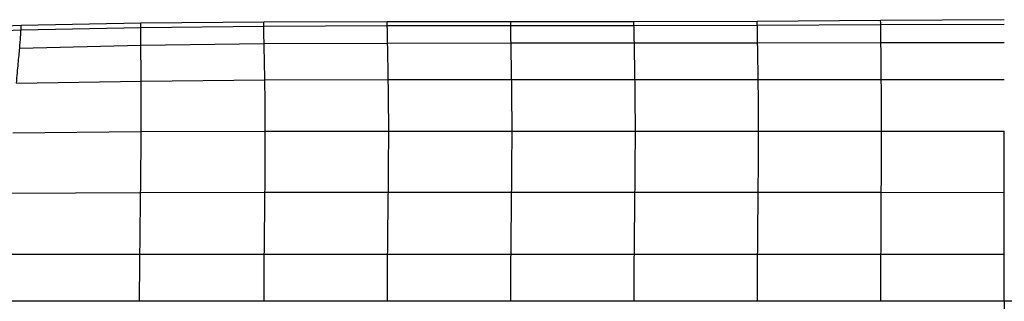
# Model space of a CAD drawing. Header units: millimetres. Extents: x -619 to 155, y 0 to 686.
# Tile 4 of 8: x -420 to -222, y 466 to 523. Entities that reach past the tile are written whole.
import ezdxf

# ---------------------------------------------------------------- set-up
doc = ezdxf.new("R2010")
doc.units = ezdxf.units.MM

msp = doc.modelspace()

# ---------------------------------------------------------------- linework, layer by layer
at = {"color": 7, "linetype": 'Continuous', "lineweight": 25}
for p, q in [((-296.6, 522.5), (-271.82, 522.58)), ((-271.82, 522.58), (-247.01, 522.76)), ((-247.01, 522.76), (-222.15, 522.87)), ((-442.16, 520.89), (-419.75, 521.75)), ((-442.09, 519.95), (-419.79, 520.79)), ((-419.79, 520.79), (-395.72, 521.32)), ((-419.75, 521.75), (-395.71, 522.22)), ((-395.72, 521.32), (-370.99, 521.59)), ((-395.71, 522.22), (-370.99, 522.41)), ((-370.99, 522.41), (-346.18, 522.48)), ((-370.99, 521.59), (-346.18, 521.68)), ((-346.18, 522.48), (-321.38, 522.49)), ((-346.18, 521.68), (-321.37, 521.69)), ((-321.38, 522.49), (-296.6, 522.5)), ((-321.37, 521.69), (-296.59, 521.7)), ((-296.59, 521.7), (-271.8, 521.76)), ((-271.8, 521.76), (-247, 521.89)), ((-247, 521.89), (-222.15, 521.96)), ((-420.07, 517.15), (-395.71, 517.71)), ((-395.71, 517.71), (-370.94, 518.04)), ((-370.94, 518.04), (-346.12, 518.17)), ((-346.12, 518.17), (-321.31, 518.19)), ((-321.31, 518.19), (-296.52, 518.19)), ((-296.52, 518.19), (-271.74, 518.21)), ((-271.74, 518.21), (-246.95, 518.25)), ((-246.95, 518.25), (-222.15, 518.27)), ((-395.65, 510.51), (-370.79, 510.74)), ((-370.79, 510.74), (-345.98, 510.82)), ((-345.98, 510.82), (-321.18, 510.84)), ((-321.18, 510.84), (-296.39, 510.84)), ((-296.39, 510.84), (-271.62, 510.84)), ((-271.62, 510.84), (-246.88, 510.84)), ((-246.88, 510.84), (-222.15, 510.84)), ((-420.72, 510.07), (-395.65, 510.51)), ((-421.44, 500.1), (-395.64, 500.34)), ((-395.64, 500.34), (-370.7, 500.43)), ((-370.7, 500.43), (-345.9, 500.45)), ((-345.9, 500.45), (-321.1, 500.45)), ((-321.1, 500.45), (-296.31, 500.45)), ((-296.31, 500.45), (-271.55, 500.45)), ((-271.55, 500.45), (-246.84, 500.45)), ((-246.84, 500.45), (-222.15, 500.45)), ((-421.92, 487.98), (-395.76, 488.1)), ((-395.76, 488.1), (-370.77, 488.12)), ((-370.77, 488.12), (-345.97, 488.12)), ((-345.97, 488.12), (-321.18, 488.12)), ((-321.18, 488.12), (-296.39, 488.12)), ((-296.39, 488.12), (-271.62, 488.12)), ((-271.62, 488.12), (-246.88, 488.12)), ((-246.88, 488.12), (-222.15, 488.11)), ((6.63, 466.18), (-450.94, 466.18))]:
    msp.add_line(p, q, dxfattribs=at)
at = {"color": 7, "linetype": 'Continuous', "lineweight": 25, "flags": 128}
for points in [[(-370.9, 475.69), (-367.15, 475.69), (-359.64, 475.69), (-352.87, 475.69), (-346.11, 475.69)], [(-346.11, 475.69), (-340.94, 475.69), (-331.13, 475.69), (-329.59, 475.69), (-323.45, 475.69), (-321.31, 475.69)], [(-321.31, 475.69), (-314.7, 475.69), (-308.08, 475.69), (-296.52, 475.69)], [(-296.52, 475.69), (-291.52, 475.69), (-281.62, 475.69), (-277.99, 475.69), (-271.73, 475.69)], [(-271.73, 475.69), (-265.11, 475.69), (-258.5, 475.69), (-246.94, 475.69)], [(-246.94, 475.69), (-241.94, 475.69), (-232.05, 475.69), (-228.42, 475.69), (-222.15, 475.69)], [(-222.15, 466.18), (-222.15, 465.99), (-222.15, 465.45), (-222.15, 464.64), (-222.15, 463.68), (-222.15, 462.72), (-222.15, 461.91), (-222.15, 461.37), (-222.15, 461.18)]]:
    msp.add_lwpolyline(points, dxfattribs=at)
at = {"color": 7, "linetype": 'Continuous', "lineweight": 25}
for points, knots in [([(-271.8, 521.76), (-271.81, 522.02), (-271.82, 522.53), (-271.82, 522.56), (-271.82, 522.58)], [0, 0, 0, 0, 0.5025111, 1, 1, 1, 1]), ([(-247, 521.89), (-247, 522.16), (-247.01, 522.7), (-247.01, 522.74), (-247.01, 522.76)], [0, 0, 0, 0, 0.502408, 1, 1, 1, 1]), ([(-420.07, 517.15), (-420, 517.96), (-419.87, 519.56), (-419.82, 520.39), (-419.79, 520.79)], [0, 0, 0, 0, 0.50435, 1, 1, 1, 1]), ([(-419.79, 520.79), (-419.78, 521.09), (-419.75, 521.67), (-419.75, 521.73), (-419.75, 521.75)], [0, 0, 0, 0, 0.502002, 1, 1, 1, 1]), ([(-395.72, 521.32), (-395.72, 521.6), (-395.71, 522.15), (-395.71, 522.2), (-395.71, 522.22)], [0, 0, 0, 0, 0.5022209, 1, 1, 1, 1]), ([(-395.71, 517.71), (-395.72, 518.53), (-395.72, 520.13), (-395.72, 520.93), (-395.72, 521.32)], [0, 0, 0, 0, 0.5046201, 1, 1, 1, 1]), ([(-370.99, 521.59), (-370.99, 521.84), (-370.99, 522.36), (-370.99, 522.4), (-370.99, 522.41)], [0, 0, 0, 0, 0.502442, 1, 1, 1, 1]), ([(-370.94, 518.04), (-370.96, 518.85), (-370.99, 520.45), (-370.99, 521.21), (-370.99, 521.59)], [0, 0, 0, 0, 0.504904, 1, 1, 1, 1]), ([(-346.18, 521.68), (-346.18, 521.93), (-346.18, 522.43), (-346.18, 522.46), (-346.18, 522.48)], [0, 0, 0, 0, 0.502546, 1, 1, 1, 1]), ([(-346.12, 518.17), (-346.13, 518.98), (-346.16, 520.57), (-346.17, 521.31), (-346.18, 521.68)], [0, 0, 0, 0, 0.5050336, 1, 1, 1, 1]), ([(-321.37, 521.69), (-321.38, 521.94), (-321.38, 522.44), (-321.38, 522.47), (-321.38, 522.49)], [0, 0, 0, 0, 0.502561, 1, 1, 1, 1]), ([(-321.31, 518.19), (-321.33, 518.99), (-321.36, 520.59), (-321.37, 521.33), (-321.37, 521.69)], [0, 0, 0, 0, 0.5050496, 1, 1, 1, 1]), ([(-296.59, 521.7), (-296.59, 521.95), (-296.6, 522.45), (-296.6, 522.48), (-296.6, 522.5)], [0, 0, 0, 0, 0.502555, 1, 1, 1, 1]), ([(-296.52, 518.19), (-296.54, 519), (-296.57, 520.59), (-296.58, 521.33), (-296.59, 521.7)], [0, 0, 0, 0, 0.505047, 1, 1, 1, 1]), ([(-271.74, 518.21), (-271.75, 519.02), (-271.78, 520.63), (-271.79, 521.39), (-271.8, 521.76)], [0, 0, 0, 0, 0.505009, 1, 1, 1, 1]), ([(-246.95, 518.25), (-246.96, 519.07), (-246.98, 520.71), (-246.99, 521.5), (-247, 521.89)], [0, 0, 0, 0, 0.50493, 1, 1, 1, 1]), ([(-420.72, 510.07), (-420.6, 511.46), (-420.34, 514.26), (-420.16, 516.18), (-420.07, 517.15)], [0, 0, 0, 0, 0.495703, 1, 1, 1, 1]), ([(-395.65, 510.51), (-395.67, 511.93), (-395.69, 514.78), (-395.7, 516.73), (-395.71, 517.71)], [0, 0, 0, 0, 0.4958214, 1, 1, 1, 1]), ([(-370.79, 510.74), (-370.82, 512.18), (-370.88, 515.09), (-370.92, 517.05), (-370.94, 518.04)], [0, 0, 0, 0, 0.495961, 1, 1, 1, 1]), ([(-345.98, 510.82), (-346, 512.28), (-346.05, 515.21), (-346.1, 517.18), (-346.12, 518.17)], [0, 0, 0, 0, 0.496019, 1, 1, 1, 1]), ([(-321.18, 510.84), (-321.2, 512.29), (-321.25, 515.22), (-321.29, 517.19), (-321.31, 518.19)], [0, 0, 0, 0, 0.496029, 1, 1, 1, 1]), ([(-296.39, 510.84), (-296.41, 512.29), (-296.46, 515.22), (-296.5, 517.19), (-296.52, 518.19)], [0, 0, 0, 0, 0.496025, 1, 1, 1, 1]), ([(-271.62, 510.84), (-271.64, 512.29), (-271.68, 515.23), (-271.72, 517.21), (-271.74, 518.21)], [0, 0, 0, 0, 0.496025, 1, 1, 1, 1]), ([(-246.88, 510.84), (-246.89, 512.3), (-246.91, 515.24), (-246.94, 517.24), (-246.95, 518.25)], [0, 0, 0, 0, 0.496018, 1, 1, 1, 1]), ([(-370.7, 500.43), (-370.7, 501.7), (-370.71, 504.34), (-370.75, 507.73), (-370.78, 509.72), (-370.79, 510.74)], [0, 0, 0, 0, 0.313523, 0.648073, 1, 1, 1, 1]), ([(-345.9, 500.45), (-345.9, 501.73), (-345.9, 504.38), (-345.94, 507.8), (-345.97, 509.8), (-345.98, 510.82)], [0, 0, 0, 0, 0.31349, 0.648054, 1, 1, 1, 1]), ([(-321.1, 500.45), (-321.1, 501.74), (-321.11, 504.38), (-321.14, 507.8), (-321.17, 509.81), (-321.18, 510.84)], [0, 0, 0, 0, 0.313487, 0.648052, 1, 1, 1, 1]), ([(-296.31, 500.45), (-296.31, 501.73), (-296.32, 504.38), (-296.35, 507.8), (-296.38, 509.81), (-296.39, 510.84)], [0, 0, 0, 0, 0.3134838, 0.6480465, 1, 1, 1, 1]), ([(-271.55, 500.45), (-271.55, 501.73), (-271.56, 504.38), (-271.58, 507.8), (-271.61, 509.81), (-271.62, 510.84)], [0, 0, 0, 0, 0.313488, 0.648057, 1, 1, 1, 1]), ([(-246.84, 500.45), (-246.84, 501.73), (-246.84, 504.38), (-246.86, 507.8), (-246.87, 509.81), (-246.88, 510.84)], [0, 0, 0, 0, 0.31349, 0.648044, 1, 1, 1, 1]), ([(-395.64, 500.34), (-395.64, 501.6), (-395.63, 504.21), (-395.64, 507.55), (-395.65, 509.51), (-395.65, 510.51)], [0, 0, 0, 0, 0.3135846, 0.6480653, 1, 1, 1, 1]), ([(-395.76, 488.1), (-395.74, 489.53), (-395.71, 492.49), (-395.67, 496.63), (-395.65, 499.07), (-395.64, 500.34)], [0, 0, 0, 0, 0.307808, 0.639401, 1, 1, 1, 1]), ([(-370.77, 488.12), (-370.75, 489.55), (-370.72, 492.52), (-370.7, 496.68), (-370.7, 499.14), (-370.7, 500.43)], [0, 0, 0, 0, 0.307656, 0.639253, 1, 1, 1, 1]), ([(-345.97, 488.12), (-345.96, 489.55), (-345.93, 492.53), (-345.9, 496.69), (-345.9, 499.16), (-345.9, 500.45)], [0, 0, 0, 0, 0.307577, 0.639169, 1, 1, 1, 1]), ([(-321.18, 488.12), (-321.17, 489.55), (-321.14, 492.53), (-321.11, 496.69), (-321.1, 499.17), (-321.1, 500.45)], [0, 0, 0, 0, 0.30757, 0.639159, 1, 1, 1, 1]), ([(-296.39, 488.12), (-296.38, 489.55), (-296.35, 492.53), (-296.32, 496.69), (-296.31, 499.17), (-296.31, 500.45)], [0, 0, 0, 0, 0.307568, 0.639156, 1, 1, 1, 1]), ([(-271.62, 488.12), (-271.61, 489.55), (-271.58, 492.53), (-271.56, 496.69), (-271.55, 499.16), (-271.55, 500.45)], [0, 0, 0, 0, 0.307568, 0.639157, 1, 1, 1, 1]), ([(-246.88, 488.12), (-246.87, 489.55), (-246.85, 492.52), (-246.84, 496.69), (-246.84, 499.16), (-246.84, 500.45)], [0, 0, 0, 0, 0.307565, 0.639152, 1, 1, 1, 1]), ([(-222.15, 488.11), (-222.15, 489.19), (-222.15, 491.39), (-222.15, 494.52), (-222.15, 497.61), (-222.15, 499.48), (-222.15, 500.45)], [0, 0, 0, 0, 0.228589, 0.470064, 0.726387, 1, 1, 1, 1]), ([(-395.91, 475.69), (-395.89, 477.03), (-395.86, 479.82), (-395.81, 484.01), (-395.78, 486.71), (-395.76, 488.1)], [0, 0, 0, 0, 0.312275, 0.645171, 1, 1, 1, 1]), ([(-370.9, 475.69), (-370.89, 477.04), (-370.86, 479.83), (-370.81, 484.02), (-370.78, 486.72), (-370.77, 488.12)], [0, 0, 0, 0, 0.312209, 0.645073, 1, 1, 1, 1]), ([(-346.11, 475.69), (-346.09, 477.04), (-346.07, 479.83), (-346.02, 484.02), (-345.99, 486.72), (-345.97, 488.12)], [0, 0, 0, 0, 0.312183, 0.64503, 1, 1, 1, 1]), ([(-321.31, 475.69), (-321.3, 477.04), (-321.27, 479.82), (-321.22, 484.02), (-321.2, 486.72), (-321.18, 488.12)], [0, 0, 0, 0, 0.312174, 0.64501, 1, 1, 1, 1]), ([(-296.52, 475.69), (-296.51, 477.04), (-296.48, 479.82), (-296.43, 484.02), (-296.41, 486.72), (-296.39, 488.12)], [0, 0, 0, 0, 0.3121737, 0.6450103, 1, 1, 1, 1]), ([(-271.73, 475.69), (-271.72, 477.04), (-271.7, 479.82), (-271.66, 484.02), (-271.63, 486.72), (-271.62, 488.12)], [0, 0, 0, 0, 0.312174, 0.64501, 1, 1, 1, 1]), ([(-246.94, 475.69), (-246.93, 477.03), (-246.92, 479.82), (-246.9, 484.02), (-246.88, 486.72), (-246.88, 488.12)], [0, 0, 0, 0, 0.312174, 0.64501, 1, 1, 1, 1]), ([(-222.15, 475.69), (-222.15, 477.03), (-222.15, 479.82), (-222.15, 484.01), (-222.15, 486.72), (-222.15, 488.11)], [0, 0, 0, 0, 0.312174, 0.645009, 1, 1, 1, 1]), ([(-422.2, 475.64), (-417.82, 475.65), (-412.34, 475.67), (-405.77, 475.68), (-401.39, 475.68), (-398.1, 475.68), (-395.91, 475.69)], [0, 0, 0, 0, 0.5, 0.625, 0.75, 1, 1, 1, 1]), ([(-395.97, 466.18), (-395.97, 467.37), (-395.96, 470.61), (-395.93, 473.72), (-395.91, 475.69)], [0, 0, 0, 0, 0.370227, 1, 1, 1, 1]), ([(-395.91, 475.69), (-393.7, 475.69), (-390.39, 475.69), (-385.98, 475.69), (-382.67, 475.69), (-379.36, 475.69), (-375.44, 475.69), (-372.62, 475.69), (-370.9, 475.69)], [0, 0, 0, 0, 0.264626, 0.396939, 0.529252, 0.661565, 0.793878, 1, 1, 1, 1]), ([(-370.95, 466.18), (-370.95, 467.38), (-370.94, 470.61), (-370.92, 473.73), (-370.9, 475.69)], [0, 0, 0, 0, 0.370189, 1, 1, 1, 1]), ([(-346.16, 466.18), (-346.16, 467.37), (-346.15, 470.61), (-346.12, 473.73), (-346.11, 475.69)], [0, 0, 0, 0, 0.3701, 1, 1, 1, 1]), ([(-321.37, 466.18), (-321.36, 467.37), (-321.35, 470.61), (-321.33, 473.73), (-321.31, 475.69)], [0, 0, 0, 0, 0.370012, 1, 1, 1, 1]), ([(-296.57, 466.18), (-296.57, 467.37), (-296.56, 470.61), (-296.54, 473.73), (-296.52, 475.69)], [0, 0, 0, 0, 0.369924, 1, 1, 1, 1]), ([(-271.77, 466.18), (-271.77, 467.37), (-271.76, 470.61), (-271.74, 473.72), (-271.73, 475.69)], [0, 0, 0, 0, 0.369837, 1, 1, 1, 1]), ([(-246.97, 466.18), (-246.96, 467.37), (-246.96, 470.61), (-246.95, 473.72), (-246.94, 475.69)], [0, 0, 0, 0, 0.369751, 1, 1, 1, 1]), ([(-222.15, 466.18), (-222.15, 467.37), (-222.15, 470.61), (-222.15, 473.72), (-222.15, 475.69)], [0, 0, 0, 0, 0.369653, 1, 1, 1, 1])]:
    msp.add_open_spline(points, degree=3, knots=knots, dxfattribs=at)

doc.saveas('drawing.dxf')
